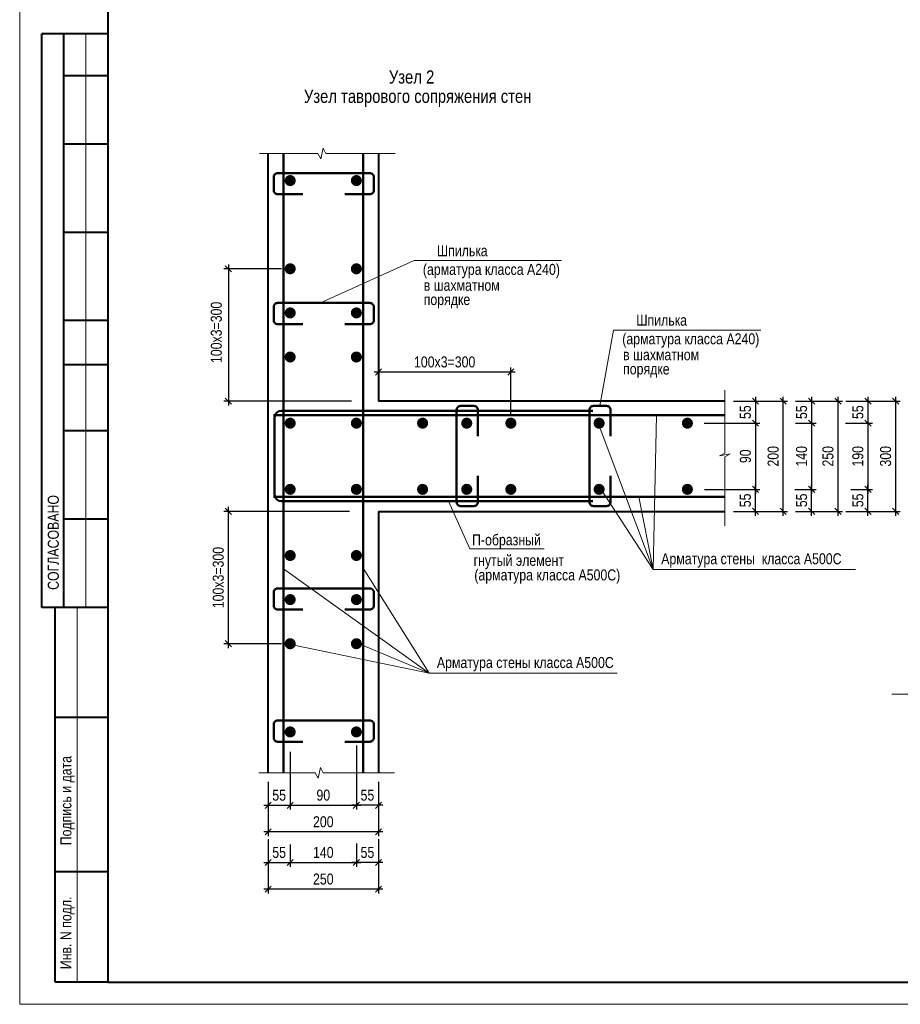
# Model space of a CAD drawing. Header units: millimetres. Extents: x 7862664 to 7920698, y 2044223 to 2085206.
# Tile 1 of 6: x 7862664 to 7882617, y 2044223 to 2066546. Entities that reach past the tile are written whole.
import ezdxf

# ---------------------------------------------------------------- set-up
doc = ezdxf.new("R2010")
doc.units = ezdxf.units.MM
doc.header["$MEASUREMENT"] = 0
for name, color, linetype, lineweight in [('СК-040-С(тены)', 12, 'Continuous', 40), ('СК-060-А(рматура)', 1, 'Continuous', 50), ('СК-200-Р(амка)', 7, 'Continuous', 40), ('СК-210-Р-РАМКА ЛИНИИ ТОНКИЕ', 7, 'Continuous', 15), ('СК-400-Т(екст)', 7, 'Continuous', 20), ('СК-500-С(ечения)', 5, 'Continuous', 40)]:
    doc.layers.add(name, color=color, linetype=linetype, lineweight=lineweight)
doc.styles.add('RUSS', font='arial.ttf', dxfattribs={"width": 0.8})
doc.styles.get("Standard").update_dxf_attribs({"font": 'arial.ttf', "width": 0.8})
doc.dimstyles.new('10', dxfattribs={"dimtxt": 250, "dimasz": 140, "dimexe": 100, "dimexo": 200, "dimgap": 100, "dimtad": 1, "dimdec": 0, "dimlfac": 0.1, "dimzin": 0, "dimdsep": 46, "dimtxsty": 'RUSS', "dimblk1": 'OBLIQUE', "dimblk2": 'OBLIQUE', "dimsah": 1, "dimcen": 0, "dimdle": 100, "dimclrd": 256, "dimclre": 256, "dimclrt": 256, "dimadec": 0, "dimazin": 0, "dimtfac": 1, "dimtdec": 0, "dimtix": 1, "dimtmove": 2, "dimatfit": 3, "dimldrblk": 'OBLIQUE', "dimfxl": 1, "dimtvp": 0.014, "dimtolj": 1, "dimtzin": 0, "dimarcsym": 0})

# ---------------------------------------------------------------- blocks, each defined once
blk = doc.blocks.new('_OBLIQUE')
at = {"color": 0, "linetype": 'ByBlock'}
blk.add_line((-0.5, -0.5), (0.5, 0.5), dxfattribs=at)
blk = doc.blocks.new('*D18')
at = {"layer": 'Defpoints', "color": 0, "transparency": 16777216}
for p in [(7868793, 2060898), (7867392, 2057898), (7870379, 2057898)]:
    blk.add_point(p, dxfattribs=at)
at = {"layer": 'СК-400-Т(екст)', "lineweight": -2, "transparency": 16777216}
for p, q in [((7868593, 2060898), (7867292, 2060898)), ((7867392, 2060998), (7867392, 2057798)), ((7870179, 2057898), (7867292, 2057898))]:
    blk.add_line(p, q, dxfattribs=at)
at = {"layer": 'СК-400-Т(екст)', "lineweight": -2, "transparency": 16777216, "xscale": 140, "yscale": 140, "zscale": 140}
for p, rotation in [((7867392, 2060898), 90), ((7867392, 2057898), 270)]:
    blk.add_blockref('_OBLIQUE', p, dxfattribs=dict(at, rotation=rotation))
at = {"layer": 'СК-400-Т(екст)', "transparency": 16777216, "insert": (7867120, 2059457), "char_height": 250, "attachment_point": 5, "rotation": 90, "style": 'RUSS'}
blk.add_mtext('\\A1;100x3=300', dxfattribs=at)
blk = doc.blocks.new('*D23')
at = {"layer": 'Defpoints', "color": 0, "transparency": 16777216}
for p in [(7870793, 2058557), (7870793, 2058399), (7873793, 2057398)]:
    blk.add_point(p, dxfattribs=at)
at = {"layer": 'СК-400-Т(екст)', "lineweight": -2, "transparency": 16777216}
for p, q in [((7870793, 2058599), (7870793, 2058657)), ((7873793, 2057598), (7873793, 2058657)), ((7873893, 2058557), (7870693, 2058557))]:
    blk.add_line(p, q, dxfattribs=at)
at = {"layer": 'СК-400-Т(екст)', "lineweight": -2, "transparency": 16777216, "xscale": 140, "yscale": 140, "zscale": 140, "rotation": 180}
blk.add_blockref('_OBLIQUE', (7870793, 2058557), dxfattribs=at)
at = {"layer": 'СК-400-Т(екст)', "lineweight": -2, "transparency": 16777216, "xscale": 140, "yscale": 140, "zscale": 140}
blk.add_blockref('_OBLIQUE', (7873793, 2058557), dxfattribs=at)
at = {"layer": 'СК-400-Т(екст)', "transparency": 16777216, "insert": (7872293, 2058785), "char_height": 250, "attachment_point": 5, "style": 'RUSS'}
blk.add_mtext('\\A1;100x3=300', dxfattribs=at)
blk = doc.blocks.new('*D24')
at = {"layer": 'Defpoints', "color": 0, "transparency": 16777216}
for p in [(7867392, 2055398), (7870337, 2055398), (7868793, 2052398)]:
    blk.add_point(p, dxfattribs=at)
at = {"layer": 'СК-400-Т(екст)', "lineweight": -2, "transparency": 16777216}
for p, q in [((7870137, 2055398), (7867292, 2055398)), ((7867392, 2052298), (7867392, 2055498)), ((7868593, 2052398), (7867292, 2052398))]:
    blk.add_line(p, q, dxfattribs=at)
at = {"layer": 'СК-400-Т(екст)', "lineweight": -2, "transparency": 16777216, "xscale": 140, "yscale": 140, "zscale": 140}
for p, rotation in [((7867392, 2055398), 90), ((7867392, 2052398), 270)]:
    blk.add_blockref('_OBLIQUE', p, dxfattribs=dict(at, rotation=rotation))
at = {"layer": 'СК-400-Т(екст)', "transparency": 16777216, "insert": (7867164, 2053898), "char_height": 250, "attachment_point": 5, "rotation": 90, "style": 'RUSS'}
blk.add_mtext('\\A1;100x3=300', dxfattribs=at)
blk = doc.blocks.new('*D96')
at = {"layer": 'Defpoints', "color": 0, "transparency": 16777216}
for p in [(7868793, 2050149), (7868293, 2049266), (7868793, 2048736)]:
    blk.add_point(p, dxfattribs=at)
at = {"layer": 'СК-400-Т(екст)', "lineweight": -2, "transparency": 16777216}
for p, q in [((7868793, 2049949), (7868793, 2048636)), ((7868293, 2049066), (7868293, 2048636)), ((7868193, 2048736), (7868893, 2048736))]:
    blk.add_line(p, q, dxfattribs=at)
at = {"layer": 'СК-400-Т(екст)', "lineweight": -2, "transparency": 16777216, "xscale": 140, "yscale": 140, "zscale": 140, "rotation": 180}
blk.add_blockref('_OBLIQUE', (7868293, 2048736), dxfattribs=at)
at = {"layer": 'СК-400-Т(екст)', "lineweight": -2, "transparency": 16777216, "xscale": 140, "yscale": 140, "zscale": 140}
blk.add_blockref('_OBLIQUE', (7868793, 2048736), dxfattribs=at)
at = {"layer": 'СК-400-Т(екст)', "transparency": 16777216, "insert": (7868543, 2048963), "char_height": 250, "attachment_point": 5, "style": 'RUSS'}
blk.add_mtext('\\A1;55', dxfattribs=at)
blk = doc.blocks.new('*D97')
at = {"layer": 'Defpoints', "color": 0, "transparency": 16777216}
for p in [(7870293, 2050294), (7870793, 2049266), (7870293, 2048736)]:
    blk.add_point(p, dxfattribs=at)
at = {"layer": 'СК-400-Т(екст)', "lineweight": -2, "transparency": 16777216}
for p, q in [((7870293, 2050094), (7870293, 2048636)), ((7870793, 2049066), (7870793, 2048636)), ((7870893, 2048736), (7870193, 2048736))]:
    blk.add_line(p, q, dxfattribs=at)
at = {"layer": 'СК-400-Т(екст)', "lineweight": -2, "transparency": 16777216, "xscale": 140, "yscale": 140, "zscale": 140, "rotation": 180}
blk.add_blockref('_OBLIQUE', (7870293, 2048736), dxfattribs=at)
at = {"layer": 'СК-400-Т(екст)', "lineweight": -2, "transparency": 16777216, "xscale": 140, "yscale": 140, "zscale": 140}
blk.add_blockref('_OBLIQUE', (7870793, 2048736), dxfattribs=at)
at = {"layer": 'СК-400-Т(екст)', "transparency": 16777216, "insert": (7870543, 2048963), "char_height": 250, "attachment_point": 5, "style": 'RUSS'}
blk.add_mtext('\\A1;55', dxfattribs=at)
blk = doc.blocks.new('*D103')
at = {"layer": 'Defpoints', "color": 0, "transparency": 16777216}
for p in [(7868293, 2049469), (7870793, 2049469), (7868293, 2048132)]:
    blk.add_point(p, dxfattribs=at)
at = {"layer": 'СК-400-Т(екст)', "lineweight": -2, "transparency": 16777216}
for p, q in [((7868293, 2049269), (7868293, 2048032)), ((7870793, 2049269), (7870793, 2048032)), ((7870893, 2048132), (7868193, 2048132))]:
    blk.add_line(p, q, dxfattribs=at)
at = {"layer": 'СК-400-Т(екст)', "lineweight": -2, "transparency": 16777216, "xscale": 140, "yscale": 140, "zscale": 140, "rotation": 180}
blk.add_blockref('_OBLIQUE', (7868293, 2048132), dxfattribs=at)
at = {"layer": 'СК-400-Т(екст)', "lineweight": -2, "transparency": 16777216, "xscale": 140, "yscale": 140, "zscale": 140}
blk.add_blockref('_OBLIQUE', (7870793, 2048132), dxfattribs=at)
at = {"layer": 'СК-400-Т(екст)', "transparency": 16777216, "insert": (7869543, 2048360), "char_height": 250, "attachment_point": 5, "style": 'RUSS'}
blk.add_mtext('\\A1;200', dxfattribs=at)
blk = doc.blocks.new('*D98')
at = {"layer": 'Defpoints', "color": 0, "transparency": 16777216}
for p in [(7868793, 2048736), (7870293, 2048736), (7870293, 2048736)]:
    blk.add_point(p, dxfattribs=at)
at = {"layer": 'СК-400-Т(екст)', "lineweight": -2, "transparency": 16777216}
for p, q in [((7868793, 2048936), (7868793, 2048836)), ((7870293, 2048936), (7870293, 2048836)), ((7868693, 2048736), (7870393, 2048736))]:
    blk.add_line(p, q, dxfattribs=at)
at = {"layer": 'СК-400-Т(екст)', "lineweight": -2, "transparency": 16777216, "xscale": 140, "yscale": 140, "zscale": 140, "rotation": 180}
blk.add_blockref('_OBLIQUE', (7868793, 2048736), dxfattribs=at)
at = {"layer": 'СК-400-Т(екст)', "lineweight": -2, "transparency": 16777216, "xscale": 140, "yscale": 140, "zscale": 140}
blk.add_blockref('_OBLIQUE', (7870293, 2048736), dxfattribs=at)
at = {"layer": 'СК-400-Т(екст)', "transparency": 16777216, "insert": (7869543, 2048964), "char_height": 250, "attachment_point": 5, "style": 'RUSS'}
blk.add_mtext('\\A1;90', dxfattribs=at)
blk = doc.blocks.new('*D99')
at = {"layer": 'Defpoints', "color": 0, "transparency": 16777216}
for p in [(7868293, 2047968), (7868793, 2048049), (7868793, 2047438)]:
    blk.add_point(p, dxfattribs=at)
at = {"layer": 'СК-400-Т(екст)', "lineweight": -2, "transparency": 16777216}
for p, q in [((7868293, 2047768), (7868293, 2047338)), ((7868793, 2047849), (7868793, 2047338)), ((7868193, 2047438), (7868893, 2047438))]:
    blk.add_line(p, q, dxfattribs=at)
at = {"layer": 'СК-400-Т(екст)', "lineweight": -2, "transparency": 16777216, "xscale": 140, "yscale": 140, "zscale": 140, "rotation": 180}
blk.add_blockref('_OBLIQUE', (7868293, 2047438), dxfattribs=at)
at = {"layer": 'СК-400-Т(екст)', "lineweight": -2, "transparency": 16777216, "xscale": 140, "yscale": 140, "zscale": 140}
blk.add_blockref('_OBLIQUE', (7868793, 2047438), dxfattribs=at)
at = {"layer": 'СК-400-Т(екст)', "transparency": 16777216, "insert": (7868543, 2047665), "char_height": 250, "attachment_point": 5, "style": 'RUSS'}
blk.add_mtext('\\A1;55', dxfattribs=at)
blk = doc.blocks.new('*D100')
at = {"layer": 'Defpoints', "color": 0, "transparency": 16777216}
for p in [(7870293, 2048068), (7870793, 2047968), (7870293, 2047438)]:
    blk.add_point(p, dxfattribs=at)
at = {"layer": 'СК-400-Т(екст)', "lineweight": -2, "transparency": 16777216}
for p, q in [((7870293, 2047868), (7870293, 2047338)), ((7870793, 2047768), (7870793, 2047338)), ((7870893, 2047438), (7870193, 2047438))]:
    blk.add_line(p, q, dxfattribs=at)
at = {"layer": 'СК-400-Т(екст)', "lineweight": -2, "transparency": 16777216, "xscale": 140, "yscale": 140, "zscale": 140, "rotation": 180}
blk.add_blockref('_OBLIQUE', (7870293, 2047438), dxfattribs=at)
at = {"layer": 'СК-400-Т(екст)', "lineweight": -2, "transparency": 16777216, "xscale": 140, "yscale": 140, "zscale": 140}
blk.add_blockref('_OBLIQUE', (7870793, 2047438), dxfattribs=at)
at = {"layer": 'СК-400-Т(екст)', "transparency": 16777216, "insert": (7870543, 2047665), "char_height": 250, "attachment_point": 5, "style": 'RUSS'}
blk.add_mtext('\\A1;55', dxfattribs=at)
blk = doc.blocks.new('*D101')
at = {"layer": 'Defpoints', "color": 0, "transparency": 16777216}
for p in [(7868293, 2048170), (7870793, 2048170), (7868293, 2046834)]:
    blk.add_point(p, dxfattribs=at)
at = {"layer": 'СК-400-Т(екст)', "lineweight": -2, "transparency": 16777216}
for p, q in [((7868293, 2047970), (7868293, 2046734)), ((7870793, 2047970), (7870793, 2046734)), ((7870893, 2046834), (7868193, 2046834))]:
    blk.add_line(p, q, dxfattribs=at)
at = {"layer": 'СК-400-Т(екст)', "lineweight": -2, "transparency": 16777216, "xscale": 140, "yscale": 140, "zscale": 140, "rotation": 180}
blk.add_blockref('_OBLIQUE', (7868293, 2046834), dxfattribs=at)
at = {"layer": 'СК-400-Т(екст)', "lineweight": -2, "transparency": 16777216, "xscale": 140, "yscale": 140, "zscale": 140}
blk.add_blockref('_OBLIQUE', (7870793, 2046834), dxfattribs=at)
at = {"layer": 'СК-400-Т(екст)', "transparency": 16777216, "insert": (7869543, 2047061), "char_height": 250, "attachment_point": 5, "style": 'RUSS'}
blk.add_mtext('\\A1;250', dxfattribs=at)
blk = doc.blocks.new('*D102')
at = {"layer": 'Defpoints', "color": 0, "transparency": 16777216}
for p in [(7868793, 2047438), (7870293, 2047438), (7870293, 2047438)]:
    blk.add_point(p, dxfattribs=at)
at = {"layer": 'СК-400-Т(екст)', "lineweight": -2, "transparency": 16777216}
for p, q in [((7868793, 2047638), (7868793, 2047538)), ((7870293, 2047638), (7870293, 2047538)), ((7868693, 2047438), (7870393, 2047438))]:
    blk.add_line(p, q, dxfattribs=at)
at = {"layer": 'СК-400-Т(екст)', "lineweight": -2, "transparency": 16777216, "xscale": 140, "yscale": 140, "zscale": 140, "rotation": 180}
blk.add_blockref('_OBLIQUE', (7868793, 2047438), dxfattribs=at)
at = {"layer": 'СК-400-Т(екст)', "lineweight": -2, "transparency": 16777216, "xscale": 140, "yscale": 140, "zscale": 140}
blk.add_blockref('_OBLIQUE', (7870293, 2047438), dxfattribs=at)
at = {"layer": 'СК-400-Т(екст)', "transparency": 16777216, "insert": (7869543, 2047665), "char_height": 250, "attachment_point": 5, "style": 'RUSS'}
blk.add_mtext('\\A1;140', dxfattribs=at)
blk = doc.blocks.new('*D104')
at = {"layer": 'Defpoints', "color": 0, "transparency": 16777216}
for p in [(7878698, 2057898), (7878057, 2057398), (7879336, 2057398)]:
    blk.add_point(p, dxfattribs=at)
at = {"layer": 'СК-400-Т(екст)', "lineweight": -2, "transparency": 16777216}
for p, q in [((7879336, 2057998), (7879336, 2057298)), ((7878898, 2057898), (7879436, 2057898)), ((7878257, 2057398), (7879436, 2057398))]:
    blk.add_line(p, q, dxfattribs=at)
at = {"layer": 'СК-400-Т(екст)', "lineweight": -2, "transparency": 16777216, "xscale": 140, "yscale": 140, "zscale": 140}
for p, rotation in [((7879336, 2057898), 90), ((7879336, 2057398), 270)]:
    blk.add_blockref('_OBLIQUE', p, dxfattribs=dict(at, rotation=rotation))
at = {"layer": 'СК-400-Т(екст)', "transparency": 16777216, "insert": (7879108, 2057648), "char_height": 250, "attachment_point": 5, "rotation": 90, "style": 'RUSS'}
blk.add_mtext('\\A1;55', dxfattribs=at)
blk = doc.blocks.new('*D105')
at = {"layer": 'Defpoints', "color": 0, "transparency": 16777216}
for p in [(7877985, 2055898), (7879336, 2055898), (7878698, 2055398)]:
    blk.add_point(p, dxfattribs=at)
at = {"layer": 'СК-400-Т(екст)', "lineweight": -2, "transparency": 16777216}
for p, q in [((7879336, 2055298), (7879336, 2055998)), ((7878185, 2055898), (7879436, 2055898)), ((7878898, 2055398), (7879436, 2055398))]:
    blk.add_line(p, q, dxfattribs=at)
at = {"layer": 'СК-400-Т(екст)', "lineweight": -2, "transparency": 16777216, "xscale": 140, "yscale": 140, "zscale": 140}
for p, rotation in [((7879336, 2055898), 90), ((7879336, 2055398), 270)]:
    blk.add_blockref('_OBLIQUE', p, dxfattribs=dict(at, rotation=rotation))
at = {"layer": 'СК-400-Т(екст)', "transparency": 16777216, "insert": (7879108, 2055648), "char_height": 250, "attachment_point": 5, "rotation": 90, "style": 'RUSS'}
blk.add_mtext('\\A1;55', dxfattribs=at)
blk = doc.blocks.new('*D115')
at = {"layer": 'Defpoints', "color": 0, "transparency": 16777216}
for p in [(7878639, 2057898), (7879964, 2057898), (7878637, 2055398)]:
    blk.add_point(p, dxfattribs=at)
at = {"layer": 'СК-400-Т(екст)', "lineweight": -2, "transparency": 16777216}
for p, q in [((7879964, 2055298), (7879964, 2057998)), ((7878839, 2057898), (7880064, 2057898)), ((7878837, 2055398), (7880064, 2055398))]:
    blk.add_line(p, q, dxfattribs=at)
at = {"layer": 'СК-400-Т(екст)', "lineweight": -2, "transparency": 16777216, "xscale": 140, "yscale": 140, "zscale": 140}
for p, rotation in [((7879964, 2057898), 90), ((7879964, 2055398), 270)]:
    blk.add_blockref('_OBLIQUE', p, dxfattribs=dict(at, rotation=rotation))
at = {"layer": 'СК-400-Т(екст)', "transparency": 16777216, "insert": (7879737, 2056648), "char_height": 250, "attachment_point": 5, "rotation": 90, "style": 'RUSS'}
blk.add_mtext('\\A1;200', dxfattribs=at)
blk = doc.blocks.new('*D106')
at = {"layer": 'Defpoints', "color": 0, "transparency": 16777216}
for p in [(7877976, 2057398), (7877983, 2055898), (7879336, 2055898)]:
    blk.add_point(p, dxfattribs=at)
at = {"layer": 'СК-400-Т(екст)', "lineweight": -2, "transparency": 16777216}
for p, q in [((7878176, 2057398), (7879436, 2057398)), ((7879336, 2057498), (7879336, 2055798)), ((7878183, 2055898), (7879436, 2055898))]:
    blk.add_line(p, q, dxfattribs=at)
at = {"layer": 'СК-400-Т(екст)', "lineweight": -2, "transparency": 16777216, "xscale": 140, "yscale": 140, "zscale": 140}
for p, rotation in [((7879336, 2057398), 90), ((7879336, 2055898), 270)]:
    blk.add_blockref('_OBLIQUE', p, dxfattribs=dict(at, rotation=rotation))
at = {"layer": 'СК-400-Т(екст)', "transparency": 16777216, "insert": (7879108, 2056648), "char_height": 250, "attachment_point": 5, "rotation": 90, "style": 'RUSS'}
blk.add_mtext('\\A1;90', dxfattribs=at)
blk = doc.blocks.new('*D107')
at = {"layer": 'Defpoints', "color": 0, "transparency": 16777216}
for p in [(7880133, 2057898), (7880045, 2057398), (7880608, 2057398)]:
    blk.add_point(p, dxfattribs=at)
at = {"layer": 'СК-400-Т(екст)', "lineweight": -2, "transparency": 16777216}
for p, q in [((7880608, 2057998), (7880608, 2057298)), ((7880333, 2057898), (7880708, 2057898)), ((7880245, 2057398), (7880708, 2057398))]:
    blk.add_line(p, q, dxfattribs=at)
at = {"layer": 'СК-400-Т(екст)', "lineweight": -2, "transparency": 16777216, "xscale": 140, "yscale": 140, "zscale": 140}
for p, rotation in [((7880608, 2057898), 90), ((7880608, 2057398), 270)]:
    blk.add_blockref('_OBLIQUE', p, dxfattribs=dict(at, rotation=rotation))
at = {"layer": 'СК-400-Т(екст)', "transparency": 16777216, "insert": (7880381, 2057648), "char_height": 250, "attachment_point": 5, "rotation": 90, "style": 'RUSS'}
blk.add_mtext('\\A1;55', dxfattribs=at)
blk = doc.blocks.new('*D108')
at = {"layer": 'Defpoints', "color": 0, "transparency": 16777216}
for p in [(7880027, 2055898), (7880608, 2055898), (7880133, 2055398)]:
    blk.add_point(p, dxfattribs=at)
at = {"layer": 'СК-400-Т(екст)', "lineweight": -2, "transparency": 16777216}
for p, q in [((7880608, 2055298), (7880608, 2055998)), ((7880227, 2055898), (7880708, 2055898)), ((7880333, 2055398), (7880708, 2055398))]:
    blk.add_line(p, q, dxfattribs=at)
at = {"layer": 'СК-400-Т(екст)', "lineweight": -2, "transparency": 16777216, "xscale": 140, "yscale": 140, "zscale": 140}
for p, rotation in [((7880608, 2055898), 90), ((7880608, 2055398), 270)]:
    blk.add_blockref('_OBLIQUE', p, dxfattribs=dict(at, rotation=rotation))
at = {"layer": 'СК-400-Т(екст)', "transparency": 16777216, "insert": (7880381, 2055648), "char_height": 250, "attachment_point": 5, "rotation": 90, "style": 'RUSS'}
blk.add_mtext('\\A1;55', dxfattribs=at)
blk = doc.blocks.new('*D116')
at = {"layer": 'Defpoints', "color": 0, "transparency": 16777216}
for p in [(7878639, 2057898), (7879964, 2057898), (7878637, 2055398)]:
    blk.add_point(p, dxfattribs=at)
at = {"layer": 'СК-400-Т(екст)', "lineweight": -2, "transparency": 16777216}
for p, q in [((7879964, 2055298), (7879964, 2057998)), ((7878839, 2057898), (7880064, 2057898)), ((7878837, 2055398), (7880064, 2055398))]:
    blk.add_line(p, q, dxfattribs=at)
at = {"layer": 'СК-400-Т(екст)', "lineweight": -2, "transparency": 16777216, "xscale": 140, "yscale": 140, "zscale": 140}
for p, rotation in [((7879964, 2057898), 90), ((7879964, 2055398), 270)]:
    blk.add_blockref('_OBLIQUE', p, dxfattribs=dict(at, rotation=rotation))
at = {"layer": 'СК-400-Т(екст)', "transparency": 16777216, "insert": (7879737, 2056648), "char_height": 250, "attachment_point": 5, "rotation": 90, "style": 'RUSS'}
blk.add_mtext('\\A1;200', dxfattribs=at)
blk = doc.blocks.new('*D109')
at = {"layer": 'Defpoints', "color": 0, "transparency": 16777216}
for p in [(7880045, 2057398), (7880033, 2055898), (7880608, 2055898)]:
    blk.add_point(p, dxfattribs=at)
at = {"layer": 'СК-400-Т(екст)', "lineweight": -2, "transparency": 16777216}
for p, q in [((7880245, 2057398), (7880708, 2057398)), ((7880608, 2057498), (7880608, 2055798)), ((7880233, 2055898), (7880708, 2055898))]:
    blk.add_line(p, q, dxfattribs=at)
at = {"layer": 'СК-400-Т(екст)', "lineweight": -2, "transparency": 16777216, "xscale": 140, "yscale": 140, "zscale": 140}
for p, rotation in [((7880608, 2057398), 90), ((7880608, 2055898), 270)]:
    blk.add_blockref('_OBLIQUE', p, dxfattribs=dict(at, rotation=rotation))
at = {"layer": 'СК-400-Т(екст)', "transparency": 16777216, "insert": (7880381, 2056648), "char_height": 250, "attachment_point": 5, "rotation": 90, "style": 'RUSS'}
blk.add_mtext('\\A1;140', dxfattribs=at)
blk = doc.blocks.new('*D110')
at = {"layer": 'Defpoints', "color": 0, "transparency": 16777216}
for p in [(7881246, 2057898), (7881179, 2057398), (7881884, 2057398)]:
    blk.add_point(p, dxfattribs=at)
at = {"layer": 'СК-400-Т(екст)', "lineweight": -2, "transparency": 16777216}
for p, q in [((7881884, 2057998), (7881884, 2057298)), ((7881446, 2057898), (7881984, 2057898)), ((7881379, 2057398), (7881984, 2057398))]:
    blk.add_line(p, q, dxfattribs=at)
at = {"layer": 'СК-400-Т(екст)', "lineweight": -2, "transparency": 16777216, "xscale": 140, "yscale": 140, "zscale": 140}
for p, rotation in [((7881884, 2057898), 90), ((7881884, 2057398), 270)]:
    blk.add_blockref('_OBLIQUE', p, dxfattribs=dict(at, rotation=rotation))
at = {"layer": 'СК-400-Т(екст)', "transparency": 16777216, "insert": (7881657, 2057648), "char_height": 250, "attachment_point": 5, "rotation": 90, "style": 'RUSS'}
blk.add_mtext('\\A1;55', dxfattribs=at)
blk = doc.blocks.new('*D111')
at = {"layer": 'Defpoints', "color": 0, "transparency": 16777216}
for p in [(7881296, 2055898), (7881884, 2055898), (7881246, 2055398)]:
    blk.add_point(p, dxfattribs=at)
at = {"layer": 'СК-400-Т(екст)', "lineweight": -2, "transparency": 16777216}
for p, q in [((7881884, 2055298), (7881884, 2055998)), ((7881496, 2055898), (7881984, 2055898)), ((7881446, 2055398), (7881984, 2055398))]:
    blk.add_line(p, q, dxfattribs=at)
at = {"layer": 'СК-400-Т(екст)', "lineweight": -2, "transparency": 16777216, "xscale": 140, "yscale": 140, "zscale": 140}
for p, rotation in [((7881884, 2055898), 90), ((7881884, 2055398), 270)]:
    blk.add_blockref('_OBLIQUE', p, dxfattribs=dict(at, rotation=rotation))
at = {"layer": 'СК-400-Т(екст)', "transparency": 16777216, "insert": (7881657, 2055648), "char_height": 250, "attachment_point": 5, "rotation": 90, "style": 'RUSS'}
blk.add_mtext('\\A1;55', dxfattribs=at)
blk = doc.blocks.new('*D112')
at = {"layer": 'Defpoints', "color": 0, "transparency": 16777216}
for p in [(7881187, 2057898), (7882513, 2057898), (7881185, 2055398)]:
    blk.add_point(p, dxfattribs=at)
at = {"layer": 'СК-400-Т(екст)', "lineweight": -2, "transparency": 16777216}
for p, q in [((7882513, 2055298), (7882513, 2057998)), ((7881387, 2057898), (7882613, 2057898)), ((7881385, 2055398), (7882613, 2055398))]:
    blk.add_line(p, q, dxfattribs=at)
at = {"layer": 'СК-400-Т(екст)', "lineweight": -2, "transparency": 16777216, "xscale": 140, "yscale": 140, "zscale": 140}
for p, rotation in [((7882513, 2057898), 90), ((7882513, 2055398), 270)]:
    blk.add_blockref('_OBLIQUE', p, dxfattribs=dict(at, rotation=rotation))
at = {"layer": 'СК-400-Т(екст)', "transparency": 16777216, "insert": (7882285, 2056648), "char_height": 250, "attachment_point": 5, "rotation": 90, "style": 'RUSS'}
blk.add_mtext('\\A1;300', dxfattribs=at)
blk = doc.blocks.new('*D113')
at = {"layer": 'Defpoints', "color": 0, "transparency": 16777216}
for p in [(7881324, 2057398), (7881296, 2055898), (7881884, 2055898)]:
    blk.add_point(p, dxfattribs=at)
at = {"layer": 'СК-400-Т(екст)', "lineweight": -2, "transparency": 16777216}
for p, q in [((7881524, 2057398), (7881984, 2057398)), ((7881884, 2057498), (7881884, 2055798)), ((7881496, 2055898), (7881984, 2055898))]:
    blk.add_line(p, q, dxfattribs=at)
at = {"layer": 'СК-400-Т(екст)', "lineweight": -2, "transparency": 16777216, "xscale": 140, "yscale": 140, "zscale": 140}
for p, rotation in [((7881884, 2057398), 90), ((7881884, 2055898), 270)]:
    blk.add_blockref('_OBLIQUE', p, dxfattribs=dict(at, rotation=rotation))
at = {"layer": 'СК-400-Т(екст)', "transparency": 16777216, "insert": (7881656, 2056648), "char_height": 250, "attachment_point": 5, "rotation": 90, "style": 'RUSS'}
blk.add_mtext('\\A1;190', dxfattribs=at)
blk = doc.blocks.new('*D114')
at = {"layer": 'Defpoints', "color": 0, "transparency": 16777216}
for p in [(7880044, 2057898), (7881207, 2057898), (7880042, 2055398)]:
    blk.add_point(p, dxfattribs=at)
at = {"layer": 'СК-400-Т(екст)', "lineweight": -2, "transparency": 16777216}
for p, q in [((7881207, 2055298), (7881207, 2057998)), ((7880244, 2057898), (7881307, 2057898)), ((7880242, 2055398), (7881307, 2055398))]:
    blk.add_line(p, q, dxfattribs=at)
at = {"layer": 'СК-400-Т(екст)', "lineweight": -2, "transparency": 16777216, "xscale": 140, "yscale": 140, "zscale": 140}
for p, rotation in [((7881207, 2057898), 90), ((7881207, 2055398), 270)]:
    blk.add_blockref('_OBLIQUE', p, dxfattribs=dict(at, rotation=rotation))
at = {"layer": 'СК-400-Т(екст)', "transparency": 16777216, "insert": (7880979, 2056648), "char_height": 250, "attachment_point": 5, "rotation": 90, "style": 'RUSS'}
blk.add_mtext('\\A1;250', dxfattribs=at)

msp = doc.modelspace()

# ---------------------------------------------------------------- linework, layer by layer
at = {"layer": 'СК-040-С(тены)'}
for p, q in [((7868293.1, 2049468.5), (7868293.1, 2063510.9)), ((7870793.1, 2063511.8), (7870793.1, 2057898.4)), ((7878639.1, 2057898.4), (7870793.1, 2057898.4)), ((7870793.1, 2055398.4), (7878641.1, 2055398.4)), ((7870793.1, 2055398.4), (7870793.1, 2049469.4))]:
    msp.add_line(p, q, dxfattribs=at)
at = {"layer": 'СК-060-А(рматура)'}
for p, q in [((7868642, 2063510.9), (7868642, 2049468.6)), ((7870448.1, 2063511.8), (7870448.1, 2049469.4)), ((7868411.9, 2057579.7), (7878639.3, 2057579.7)), ((7868591.1, 2057679.7), (7875652.9, 2057679.7)), ((7868441.1, 2055778.4), (7868441.1, 2057529.7)), ((7868411.9, 2055728.4), (7878641, 2055728.4)), ((7868591.1, 2055628.4), (7875652.9, 2055628.4))]:
    msp.add_line(p, q, dxfattribs=at)
at = {"layer": 'СК-060-А(рматура)', "flags": 128}
for points in [[(7869080.9, 2062587.6), (7868508.7, 2062587.6, -0.4142136), (7868418.7, 2062677.6), (7868418.7, 2062978.7, -0.4142136), (7868508.7, 2063068.7), (7870597.1, 2063068.7, -0.4142136), (7870687.1, 2062978.7), (7870687.1, 2062677.6, -0.4142136), (7870597.1, 2062587.6), (7870031.7, 2062587.6)], [(7869080.9, 2059642.2), (7868508.7, 2059642.2, -0.4142136), (7868418.7, 2059732.2), (7868418.7, 2060033.3, -0.4142136), (7868508.7, 2060123.3), (7870597.1, 2060123.3, -0.4142136), (7870687.1, 2060033.3), (7870687.1, 2059732.2, -0.4142136), (7870597.1, 2059642.2), (7870031.7, 2059642.2)], [(7873045.9, 2056204), (7873045.9, 2055609.8, -0.4142136), (7872955.9, 2055519.8), (7872654.8, 2055519.8, -0.4142136), (7872564.8, 2055609.8), (7872564.8, 2057698.1, -0.4142136), (7872654.8, 2057788.1), (7872955.9, 2057788.1, -0.4142136), (7873045.9, 2057698.1), (7873045.9, 2057103.9)], [(7876053.6, 2056204), (7876053.6, 2055609.8, -0.4142136), (7875963.6, 2055519.8), (7875662.5, 2055519.8, -0.4142136), (7875572.5, 2055609.8), (7875572.5, 2057698.1, -0.4142136), (7875662.5, 2057788.1), (7875963.6, 2057788.1, -0.4142136), (7876053.6, 2057698.1), (7876053.6, 2057103.9)], [(7869080.9, 2053172.8), (7868508.7, 2053172.8, -0.4142136), (7868418.7, 2053262.8), (7868418.7, 2053563.9, -0.4142136), (7868508.7, 2053653.9), (7870597.1, 2053653.9, -0.4142136), (7870687.1, 2053563.9), (7870687.1, 2053262.8, -0.4142136), (7870597.1, 2053172.8), (7870031.7, 2053172.8)], [(7869080.9, 2050177.5), (7868508.7, 2050177.5, -0.4142136), (7868418.7, 2050267.5), (7868418.7, 2050568.6, -0.4142136), (7868508.7, 2050658.6), (7870597.1, 2050658.6, -0.4142136), (7870687.1, 2050568.6), (7870687.1, 2050267.5, -0.4142136), (7870597.1, 2050177.5), (7870031.7, 2050177.5)]]:
    msp.add_lwpolyline(points, format="xyb", dxfattribs=at)
at = {"layer": 'СК-060-А(рматура)'}
for centre, start, end in [((7868591.1, 2057529.7), 90, 180), ((7868591.1, 2055778.4), 180, 270)]:
    msp.add_arc(centre, 150, start, end, dxfattribs=at)
at = {"layer": 'СК-200-Р(амка)'}
for p, q in [((7864664.1, 2084706.4), (7864664.1, 2044723)), ((7864664.1, 2066223), (7863164.1, 2066223)), ((7863164.1, 2053223), (7863164.1, 2066223)), ((7863664.1, 2053223), (7863664.1, 2066223)), ((7864664.1, 2065273), (7863664.1, 2065273)), ((7864664.1, 2063723), (7863664.1, 2063723)), ((7864664.1, 2061723), (7863664.1, 2061723)), ((7864664.1, 2059723), (7863664.1, 2059723)), ((7864664.1, 2058723), (7863664.1, 2058723)), ((7864664.1, 2057223), (7863664.1, 2057223)), ((7864664.1, 2055223), (7863664.1, 2055223)), ((7864664.1, 2053223), (7863164.1, 2053223)), ((7863464.1, 2044723), (7863464.1, 2053223)), ((7864664.1, 2050723), (7863464.1, 2050723)), ((7864664.1, 2047223), (7863464.1, 2047223)), ((7864664.1, 2044723), (7919012.7, 2044723))]:
    msp.add_line(p, q, dxfattribs=at)
at = {"layer": 'СК-210-Р-РАМКА ЛИНИИ ТОНКИЕ'}
for p, q in [((7862664.1, 2085206.4), (7862664.1, 2044223)), ((7864164.1, 2053223), (7864164.1, 2066223)), ((7863964.1, 2044723), (7863964.1, 2053223)), ((7862664.1, 2044223), (7919512.7, 2044223))]:
    msp.add_line(p, q, dxfattribs=at)
at = {"layer": 'СК-210-Р-РАМКА ЛИНИИ ТОНКИЕ', "lineweight": 40, "ltscale": 2}
msp.add_line((7864664.1, 2044723), (7863464.1, 2044723), dxfattribs=at)
at = {"layer": 'СК-400-Т(екст)', "color": 8, "linetype": 'Continuous'}
for p, q in [((7871603.4, 2061083.9), (7869478.1, 2060123.3)), ((7876121.1, 2059509.7), (7875813, 2057788.1)), ((7877018.8, 2054080.8), (7877090.6, 2057579.7)), ((7877018.8, 2054080.8), (7875793.1, 2057335.9)), ((7877018.8, 2054080.8), (7875793.1, 2055960.9)), ((7877018.8, 2054080.8), (7876690.7, 2055728.4))]:
    msp.add_line(p, q, dxfattribs=at)
at = {"layer": 'СК-400-Т(екст)'}
for p, q in [((7871603.4, 2061083.9), (7874942, 2061083.9)), ((7876121.1, 2059509.7), (7879459.7, 2059509.7)), ((7877018.8, 2054080.8), (7881600, 2054080.8)), ((7871939.4, 2051728.2), (7876202.5, 2051728.2)), ((7882424.4, 2051254.5), (7885162.8, 2051254.5))]:
    msp.add_line(p, q, dxfattribs=at)
at = {"layer": 'СК-400-Т(екст)', "color": 8}
for p, q in [((7872383.7, 2055628.4), (7872864.7, 2054550.7)), ((7871939.4, 2051728.2), (7868640.8, 2054093.7)), ((7871939.4, 2051728.2), (7870448.1, 2054111.7)), ((7871939.4, 2051728.2), (7868730.6, 2052398.4)), ((7871939.4, 2051728.2), (7870355.6, 2052398.4))]:
    msp.add_line(p, q, dxfattribs=at)
at = {"layer": 'СК-400-Т(екст)', "linetype": 'Continuous'}
msp.add_line((7872864.7, 2054550.7), (7874545.6, 2054550.7), dxfattribs=at)
at = {"layer": 'СК-400-Т(екст)'}
for points in [[(7871173.4, 2063511.8), (7869601.7, 2063511.8), (7869537.4, 2063632.9), (7869487.6, 2063391.1), (7869418.4, 2063511.1), (7868100.6, 2063510.8)], [(7878638.8, 2058146.3), (7878640.2, 2056719.4), (7878519, 2056655), (7878760.9, 2056705.2), (7878640.9, 2056636.1), (7878641.1, 2055073.4)], [(7871159, 2049469.4), (7869544, 2049469.4), (7869479.6, 2049590.6), (7869429.8, 2049348.7), (7869360.7, 2049468.7), (7868086.1, 2049468.5)]]:
    msp.add_lwpolyline(points, dxfattribs=at)
at = {"layer": 'СК-400-Т(екст)', "linetype": 'Continuous', "const_width": 125, "flags": 128}
for points in [[(7868855.6, 2062898.4, -1), (7868730.6, 2062898.4, -1)], [(7870355.6, 2062898.4, -1), (7870230.6, 2062898.4, -1)], [(7868855.6, 2060898.4, -1), (7868730.6, 2060898.4, -1)], [(7870355.6, 2060898.4, -1), (7870230.6, 2060898.4, -1)], [(7868855.6, 2059898.4, -1), (7868730.6, 2059898.4, -1)], [(7870355.6, 2059898.4, -1), (7870230.6, 2059898.4, -1)], [(7868855.6, 2058898.4, -1), (7868730.6, 2058898.4, -1)], [(7870355.6, 2058898.4, -1), (7870230.6, 2058898.4, -1)], [(7868855.6, 2057398.4, -1), (7868730.6, 2057398.4, -1)], [(7868793.1, 2057335.9, 1), (7868793.1, 2057460.9, 1)], [(7870355.6, 2057398.4, -1), (7870230.6, 2057398.4, -1)], [(7870293.1, 2057335.9, 1), (7870293.1, 2057460.9, 1)], [(7871793.1, 2057335.9, 1), (7871793.1, 2057460.9, 1)], [(7872793.1, 2057335.9, 1), (7872793.1, 2057460.9, 1)], [(7873793.1, 2057335.9, 1), (7873793.1, 2057460.9, 1)], [(7875793.1, 2057335.9, 1), (7875793.1, 2057460.9, 1)], [(7877793.1, 2057335.9, 1), (7877793.1, 2057460.9, 1)], [(7868855.6, 2055898.4, -1), (7868730.6, 2055898.4, -1)], [(7870355.6, 2055898.4, -1), (7870230.6, 2055898.4, -1)], [(7871793.1, 2055835.9, 1), (7871793.1, 2055960.9, 1)], [(7872793.1, 2055835.9, 1), (7872793.1, 2055960.9, 1)], [(7873793.1, 2055835.9, 1), (7873793.1, 2055960.9, 1)], [(7875793.1, 2055835.9, 1), (7875793.1, 2055960.9, 1)], [(7877793.1, 2055835.9, 1), (7877793.1, 2055960.9, 1)], [(7868855.6, 2054398.4, -1), (7868730.6, 2054398.4, -1)], [(7870355.6, 2054398.4, -1), (7870230.6, 2054398.4, -1)], [(7868855.6, 2053398.4, -1), (7868730.6, 2053398.4, -1)], [(7870355.6, 2053398.4, -1), (7870230.6, 2053398.4, -1)], [(7868855.6, 2052398.4, -1), (7868730.6, 2052398.4, -1)], [(7870355.6, 2052398.4, -1), (7870230.6, 2052398.4, -1)], [(7868855.6, 2050398.4, -1), (7868730.6, 2050398.4, -1)], [(7870355.6, 2050398.4, -1), (7870230.6, 2050398.4, -1)]]:
    msp.add_lwpolyline(points, format="xyb", close=True, dxfattribs=at)

# ---------------------------------------------------------------- texts
at = {"layer": 'СК-200-Р(амка)', "width": 0.8}
for s, p in [('СОГЛАСОВАНО', (7863550.5, 2053619.1)), ('Подпись и дата', (7863836.7, 2047828.6)), ('Инв. N подл.', (7863836.7, 2045018.8))]:
    msp.add_text(s, height=250, rotation=90, dxfattribs=at).set_placement(p)
at = {"layer": 'СК-400-Т(екст)', "linetype": 'Continuous', "style": 'RUSS', "width": 0.8}
for s, p in [('Шпилька', (7872116.6, 2061182.2)), ('(арматура класса А240)', (7871799.6, 2060760)), ('в шахматном', (7871818.5, 2060399.5)), ('порядке', (7871818.5, 2060076.6)), ('Шпилька', (7876634.3, 2059608.1)), ('(арматура класса А240)', (7876317.3, 2059185.8)), ('в шахматном', (7876336.2, 2058825.3)), ('порядке', (7876336.2, 2058502.5)), ('П-образный', (7872914.3, 2054628.5)), ('гнутый элемент', (7872948.7, 2054162.8)), ('Арматура стены  класса А500С', (7877200.5, 2054199.4)), ('(арматура класса А500С)', (7872965.2, 2053833.1)), ('Арматура стены класса А500С', (7872116.6, 2051846.8))]:
    msp.add_text(s, height=250, dxfattribs=at).set_placement(p)
at = {"layer": 'СК-500-С(ечения)', "width": 0.8}
for s, p in [('Узел 2', (7871028.9, 2065097.8)), ('Узел таврового сопряжения стен', (7869104.4, 2064660.1))]:
    msp.add_text(s, height=300, dxfattribs=at).set_placement(p)

# ---------------------------------------------------------------- dimensions: what is measured, and where the dimension line sits
at = {"layer": 'СК-400-Т(екст)'}
dim = msp.add_linear_dim(base=(7867391.7, 2057898.4), p1=(7868793.1, 2060898.4), p2=(7870379.1, 2057898.4), angle=270, text='100x3=<>', dimstyle='10', dxfattribs=at)
dim.commit()
dim.dimension.update_dxf_attribs({"geometry": '*D18', "text_midpoint": (7867119.8, 2059456.9), "dimtype": 160})
dim = msp.add_linear_dim(base=(7870793.1, 2058557), p1=(7873793.1, 2057398.4), p2=(7870793.1, 2058398.8), text='100x3=<>', dimstyle='10', override={"dimlfac": 0.1}, dxfattribs=at)
dim.commit()
dim.dimension.update_dxf_attribs({"geometry": '*D23', "text_midpoint": (7872293.1, 2058784.7)})
for base, p1, p2, angle, picture, middle in [((7879335.6, 2057398.4), (7878697.8, 2057898.4), (7878056.8, 2057398.4), 270, '*D104', (7879108.5, 2057648.4)), ((7880608.4, 2057398.4), (7880132.7, 2057898.4), (7880045, 2057398.4), 270, '*D107', (7880381.3, 2057648.4)), ((7881883.9, 2057398.4), (7881246, 2057898.4), (7881178.9, 2057398.4), 270, '*D110', (7881656.7, 2057648.4)), ((7879335.6, 2055898.4), (7878697.8, 2055398.4), (7877984.5, 2055898.4), 270, '*D105', (7879108.5, 2055648.4)), ((7880608.4, 2055898.4), (7880132.7, 2055398.4), (7880027.4, 2055898.4), 270, '*D108', (7880381.3, 2055648.4)), ((7881883.9, 2055898.4), (7881246, 2055398.4), (7881296.4, 2055898.4), 270, '*D111', (7881656.7, 2055648.4)), ((7870293.1, 2048736.1), (7870793.1, 2049266), (7870293.1, 2050294.4), 180, '*D97', (7870543.1, 2048963.2)), ((7868793.1, 2048736.1), (7868293.1, 2049266), (7868793.1, 2050148.9), 180, '*D96', (7868543.1, 2048963.2)), ((7868793.1, 2047437.7), (7868293.1, 2047967.7), (7868793.1, 2048049.4), 180, '*D99', (7868543.1, 2047664.9)), ((7870293.1, 2047437.7), (7870793.1, 2047967.7), (7870293.1, 2048068.4), 180, '*D100', (7870543.1, 2047664.9))]:
    dim = msp.add_linear_dim(base=base, p1=p1, p2=p2, angle=angle, text='55', dimstyle='10', override={"dimlfac": 0.1}, dxfattribs=at)
    dim.commit()
    dim.dimension.update_dxf_attribs({"geometry": picture, "text_midpoint": middle})
for base, p1, p2, text, picture, middle in [((7879964.4, 2057898.4), (7878637.1, 2055398.4), (7878639.1, 2057898.4), '200', '*D115', (7879736.8, 2056648.4)), ((7879964.4, 2057898.4), (7878637.1, 2055398.4), (7878639.1, 2057898.4), '200', '*D116', (7879736.8, 2056648.4)), ((7881207, 2057898.4), (7880041.7, 2055398.4), (7880043.7, 2057898.4), '250', '*D114', (7880979.3, 2056648.4)), ((7882512.6, 2057898.4), (7881185.3, 2055398.4), (7881187.3, 2057898.4), '300', '*D112', (7882284.9, 2056648.4)), ((7879335.6, 2055898.4), (7877976.1, 2057398.4), (7877982.7, 2055898.4), '90', '*D106', (7879108, 2056648.4)), ((7880608.4, 2055898.4), (7880045, 2057398.4), (7880033.2, 2055898.4), '140', '*D109', (7880380.8, 2056648.4)), ((7881883.9, 2055898.4), (7881324.3, 2057398.4), (7881296.4, 2055898.4), '190', '*D113', (7881656.2, 2056648.4)), ((7867391.7, 2055398.4), (7868793.1, 2052398.4), (7870337.2, 2055398.4), '100x3=<>', '*D24', (7867163.9, 2053898.4))]:
    dim = msp.add_linear_dim(base=base, p1=p1, p2=p2, angle=90, text=text, dimstyle='10', dxfattribs=at)
    dim.commit()
    dim.dimension.update_dxf_attribs({"geometry": picture, "text_midpoint": middle})
for base, p1, p2, text, picture, middle in [((7868293.1, 2048131.9), (7870793.1, 2049468.8), (7868293.1, 2049468.5), '200', '*D103', (7869543.1, 2048359.6)), ((7870293.1, 2048736.1), (7868793.1, 2048736.1), (7870293.1, 2048736.1), '90', '*D98', (7869543.1, 2048963.7)), ((7868293.1, 2046833.6), (7870793.1, 2048170.5), (7868293.1, 2048170.1), '250', '*D101', (7869543.1, 2047061.2)), ((7870293.1, 2047437.7), (7868793.1, 2047437.7), (7870293.1, 2047437.7), '140', '*D102', (7869543.1, 2047665.4))]:
    dim = msp.add_linear_dim(base=base, p1=p1, p2=p2, text=text, dimstyle='10', dxfattribs=at)
    dim.commit()
    dim.dimension.update_dxf_attribs({"geometry": picture, "text_midpoint": middle})

doc.saveas('drawing.dxf')
